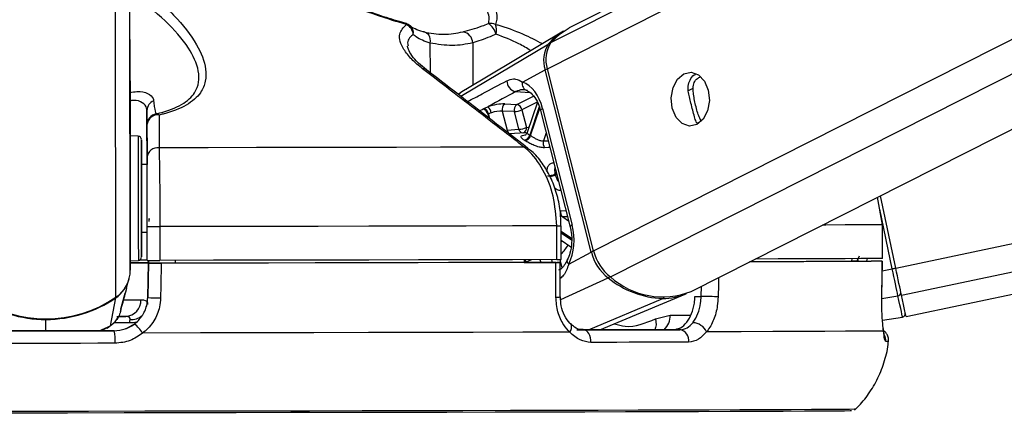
# Paper-space layout 'Wall Base Bracket' of a CAD drawing. Header units: millimetres. Extents: x 1591 to 17407, y 1260 to 16227.
# Tile 18 of 68: x 6308 to 6483, y 5708 to 5779. Entities that reach past the tile are written whole.
import ezdxf

# ---------------------------------------------------------------- set-up
doc = ezdxf.new("R2010")
doc.units = ezdxf.units.MM
doc.layers.add('COMPONENT_GEOMETRY', color=7, linetype='Continuous')
doc.styles.add('SLDTEXTSTYLE1', font='TXT', dxfattribs={"width": 0.75})
doc.dimstyles.new('SLDDIMSTYLE0', dxfattribs={"dimtxt": 100, "dimasz": 6.604, "dimexe": 0, "dimexo": 0.0625, "dimgap": 25, "dimtad": 0, "dimtih": 1, "dimtoh": 1, "dimdec": 0, "dimlfac": 0.5, "dimrnd": 1e-09, "dimzin": 12, "dimdsep": 46, "dimtxsty": 'SLDTEXTSTYLE1', "dimsah": 1, "dimcen": 0.09, "dimadec": 0, "dimazin": 3, "dimtfac": 1, "dimtdec": 0, "dimtofl": 0, "dimtmove": 0, "dimatfit": 3, "dimfxl": 1, "dimfrac": 2, "dimtolj": 1, "dimtzin": 12, "dimarcsym": 0})

# ---------------------------------------------------------------- blocks, each defined once
blk = doc.blocks.new('_D_24')
at = {"layer": 'COMPONENT_GEOMETRY', "color": 7, "ltscale": 2}
for p, q in [((8881.73, 5900.55), (9437.41, 5900.55)), ((9431.06, 5900.55), (9431.06, 3746.68)), ((9431.06, 1434.05), (9431.06, 3587.93)), ((3807.31, 1434.05), (9437.41, 1434.05))]:
    blk.add_line(p, q, dxfattribs=at)
for points in [[(9431.06, 5900.55), (9430.04, 5893.95), (9432.08, 5893.95)], [(9431.06, 1434.05), (9432.08, 1440.65), (9430.04, 1440.65)]]:
    blk.add_solid(points, dxfattribs=at)
at = {"layer": 'COMPONENT_GEOMETRY', "color": 7, "ltscale": 2, "insert": (9283.28, 3716.83), "char_height": 100, "attachment_point": 1, "style": 'SLDTEXTSTYLE1'}
blk.add_mtext('2233', dxfattribs=at)

psp = doc.layouts.new('Wall Base Bracket')

# ---------------------------------------------------------------- linework, layer by layer
at = {"color": 8, "linetype": 'Continuous', "lineweight": 25, "ltscale": 2}
for p, q in [((6401.64, 5770.01), (6659.9, 5900.55)), ((6402.28, 5774.66), (6651.35, 5900.55)), ((6409.85, 5737.67), (6732.11, 5900.55)), ((6412.85, 5733.03), (6744.27, 5900.55)), ((6463.54, 5734.61), (7251.56, 5900.55)), ((6464.55, 5729.79), (7275.44, 5900.55)), ((6327.55, 5734.24), (6327.35, 5884.58)), ((6324.98, 5729.42), (6324.79, 5869.35)), ((6380.79, 5774.57), (6380.8, 5769.32)), ((6386.25, 5765.13), (6401.88, 5774.42)), ((6388.39, 5774.59), (6388.4, 5767.08)), ((6396.03, 5765.94), (6398.53, 5765.78)), ((6426.6, 5766.11), (6427.54, 5766.58)), ((6396.21, 5763.66), (6399.2, 5765.17)), ((6399.85, 5764.1), (6397.12, 5762.72)), ((6391.08, 5761.94), (6391.25, 5761.26)), ((6391.42, 5761.12), (6391.2, 5762)), ((6400.21, 5763.24), (6398.54, 5758.22)), ((6398.66, 5758.14), (6400.29, 5763.03)), ((6390.42, 5761.79), (6390.22, 5761.8)), ((6428.26, 5760.35), (6429.02, 5760.74)), ((6401.44, 5758.65), (6400.95, 5757.19)), ((6400.95, 5757.19), (6401.8, 5757.21)), ((6403.27, 5751.44), (6403.03, 5751.32)), ((6403.07, 5751.15), (6403.31, 5751.27)), ((6403.99, 5744.79), (6404.95, 5744.82)), ((6462.92, 5734.48), (6460.69, 5745.07)), ((6405.23, 5743.71), (6404.38, 5743.68)), ((6404.38, 5743.68), (6405.41, 5742.99)), ((6405.92, 5739.85), (6404.09, 5741.08)), ((6404.09, 5740.87), (6405.93, 5739.64)), ((6404.09, 5739.25), (6404.23, 5739.47)), ((6397.9, 5735.61), (6397.9, 5735.63)), ((6400.33, 5736.1), (6400.46, 5735.61)), ((6402.58, 5735.61), (6402.46, 5736.1)), ((6403.88, 5736.1), (6404.24, 5734.67)), ((6455.71, 5736.18), (6455.77, 5736.27)), ((6457.01, 5736.7), (6456.64, 5735.8)), ((6461.13, 5734.1), (6462.92, 5734.48)), ((6404.01, 5729.04), (6412.43, 5732.85)), ((6428.96, 5729.57), (6429, 5731.38)), ((6408.96, 5723.62), (6422.14, 5729.2)), ((6461.06, 5729.21), (6463.93, 5729.69)), ((6312.56, 5723.44), (6312.56, 5725.49)), ((6423.48, 5726.22), (6427.11, 5726.22)), ((6322, 5723.46), (6324.05, 5724.36)), ((6323.4, 5724.01), (6324.05, 5724.36)), ((6327.43, 5724.86), (6324.65, 5724.85))]:
    psp.add_line(p, q, dxfattribs=at)
at = {"color": 7, "linetype": 'Continuous', "lineweight": 25, "ltscale": 2}
for p, q in [((6649.4, 5900.55), (6405.52, 5777.28)), ((6427.18, 5730.45), (6763.7, 5900.55)), ((6465.36, 5725.99), (7294.29, 5900.55)), ((6327.5, 5767.87), (6327.35, 5884.58)), ((6376.55, 5778.03), (6375.36, 5778.39)), ((6404.52, 5776.71), (6387.14, 5766.34)), ((6397.23, 5767.65), (6401.24, 5769.8)), ((6409.45, 5737.45), (6401.24, 5769.8)), ((6409.85, 5737.67), (6401.64, 5770.01)), ((6327.5, 5767.87), (6327.55, 5734.24)), ((6394.06, 5763.75), (6396.21, 5763.66)), ((6399.87, 5764.08), (6398.06, 5758.66)), ((6330.51, 5762.58), (6330.52, 5752.99)), ((6390.35, 5762.94), (6391.05, 5763.25)), ((6391.69, 5762.19), (6391.2, 5762)), ((6393.64, 5762.47), (6394.49, 5759.09)), ((6395.78, 5762.39), (6393.64, 5762.47)), ((6396.58, 5759.26), (6395.78, 5762.39)), ((6397.12, 5762.72), (6397.91, 5759.59)), ((6400.43, 5762.6), (6405.7, 5741.88)), ((6400.8, 5762.96), (6406.06, 5742.24)), ((6330.52, 5754.23), (6330.51, 5760.04)), ((6394.49, 5759.09), (6396.58, 5759.26)), ((6397.67, 5758.64), (6394.91, 5758.43)), ((6397.85, 5758.65), (6397.67, 5758.64)), ((6328.95, 5758.02), (6327.52, 5758.09)), ((6330.52, 5752.99), (6329.52, 5752.99)), ((6461.16, 5742.31), (6460.32, 5747.21)), ((6463.54, 5734.61), (6460.83, 5747.46)), ((6329.54, 5740.99), (6330.54, 5740.99)), ((6330.55, 5735.97), (6330.54, 5741.97)), ((6332.81, 5741.97), (6332.82, 5735.97)), ((6403.31, 5736.1), (6403.3, 5742.1)), ((6404.1, 5736.11), (6404.09, 5742.11)), ((6461.17, 5736.31), (6461.16, 5742.31)), ((6461.16, 5742.31), (6461.18, 5742.31)), ((6461.19, 5736.31), (6461.18, 5742.31)), ((6404.09, 5739.56), (6405.84, 5738.39)), ((6405.44, 5735.31), (6409.45, 5737.45)), ((6327.55, 5735.88), (6328.98, 5735.96)), ((6330.76, 5735.97), (6330.76, 5735.5)), ((6330.76, 5735.49), (6330.76, 5735.97)), ((6335.55, 5735.98), (6335.55, 5735.48)), ((6397.51, 5736.1), (6397.51, 5735.6)), ((6397.51, 5735.61), (6403.34, 5735.61)), ((6398.71, 5735.6), (6397.51, 5735.6)), ((6403.94, 5729.47), (6403.93, 5735.61)), ((6455.71, 5736.3), (6455.7, 5735.8)), ((6455.7, 5735.81), (6459.16, 5735.81)), ((6456.99, 5735.8), (6455.7, 5735.8)), ((6461.07, 5729.64), (6461.16, 5735.81)), ((6461.19, 5736.31), (6461.17, 5736.31)), ((6330.76, 5735.51), (6330.66, 5729.36)), ((6330.66, 5729.36), (6330.76, 5735.47)), ((6330.76, 5735.51), (6330.76, 5735.5)), ((6335.14, 5735.49), (6330.76, 5735.49)), ((6330.76, 5735.47), (6330.76, 5735.49)), ((6335.14, 5735.49), (6335.14, 5735.48)), ((6335.14, 5735.48), (6335.14, 5735.49)), ((6326.88, 5730.97), (6327.32, 5732.64)), ((6326.88, 5730.97), (6326.7, 5730.32)), ((6324.05, 5724.36), (6324.96, 5729.32)), ((6325.94, 5727.55), (6326.65, 5730.15)), ((6330.66, 5729.37), (6330.66, 5729.36)), ((6410.99, 5723.63), (6426.13, 5729.99)), ((6427.86, 5729.57), (6428.96, 5729.57)), ((6461.06, 5729.64), (6461.07, 5729.64)), ((6325.8, 5726.89), (6325.9, 5727.27)), ((6325.89, 5727.38), (6325.95, 5727.55)), ((6325.97, 5727.61), (6325.98, 5727.66)), ((6325.13, 5726.01), (6326.75, 5726.01)), ((6327.43, 5724.86), (6327.5, 5725.45)), ((6420.85, 5725.59), (6423.48, 5726.22)), ((6461.18, 5725.34), (6464.73, 5725.89)), ((6322.23, 5723.46), (6323.41, 5723.99)), ((6323.43, 5723.95), (6324.06, 5724.42)), ((6324.67, 5723.46), (6324.67, 5723.46)), ((6406.88, 5723.62), (6408.08, 5723.62)), ((6425.2, 5723.66), (6424, 5723.66))]:
    psp.add_line(p, q, dxfattribs=at)
at = {"color": 8, "linetype": 'Continuous', "lineweight": 25, "ltscale": 2, "flags": 128}
for points in [[(6376.55, 5778.03), (6376.55, 5778.03), (6376.57, 5778.02), (6376.58, 5777.99), (6376.59, 5777.96), (6376.6, 5777.91), (6376.6, 5777.86)], [(6400.8, 5762.96), (6400.64, 5762.86), (6400.52, 5762.77), (6400.45, 5762.68), (6400.43, 5762.61), (6400.43, 5762.6)], [(6397.91, 5759.59), (6398.24, 5759.63), (6398.39, 5759.64)], [(6328.95, 5758.02), (6328.95, 5758), (6328.95, 5757.47), (6328.95, 5756.21), (6328.95, 5754.33), (6328.96, 5751.95), (6328.96, 5749.23)], [(6402.11, 5756.01), (6401.79, 5756), (6401.15, 5755.98)], [(6328.96, 5749.23), (6328.96, 5746.36), (6328.97, 5743.53), (6328.97, 5740.94), (6328.97, 5738.76), (6328.98, 5737.14), (6328.98, 5736.19), (6328.98, 5735.96)], [(6406.06, 5742.24), (6405.9, 5742.15), (6405.78, 5742.05), (6405.71, 5741.97), (6405.69, 5741.89), (6405.7, 5741.88)], [(6461.16, 5742.31), (6459.55, 5742.3), (6457.34, 5742.28), (6454.52, 5742.27), (6451.12, 5742.25), (6450.51, 5742.25)], [(6405.44, 5735.31), (6405.3, 5735.49), (6405.21, 5735.66), (6405.16, 5735.82), (6405.16, 5735.97), (6405.19, 5736.04)], [(6432.04, 5732.91), (6432.02, 5731.68), (6431.97, 5729.5)], [(6324.94, 5729.39), (6324.96, 5729.34), (6324.96, 5729.32)], [(6326.38, 5728.97), (6327.46, 5728.97), (6328.56, 5728.97), (6329.45, 5728.97)], [(6312.56, 5725.58), (6312.56, 5725.57), (6312.56, 5725.52), (6312.56, 5725.49)], [(6420.85, 5725.59), (6420.94, 5725.05), (6420.95, 5724.54), (6420.88, 5724.07), (6420.74, 5723.65), (6420.74, 5723.65)], [(6328.61, 5724.99), (6328.04, 5724.87), (6327.43, 5724.86)], [(6405.63, 5723.21), (6405.8, 5723.54), (6405.91, 5723.85), (6405.96, 5724.14), (6405.94, 5724.39), (6405.85, 5724.6), (6405.78, 5724.68)]]:
    psp.add_lwpolyline(points, dxfattribs=at)
at = {"color": 7, "linetype": 'Continuous', "lineweight": 25, "ltscale": 2, "flags": 128}
for points in [[(6379.69, 5776.54), (6379.94, 5776.5), (6380.18, 5776.39), (6380.39, 5776.21), (6380.57, 5775.97), (6380.7, 5775.67), (6380.78, 5775.33), (6380.81, 5774.95), (6380.79, 5774.57)], [(6402.28, 5774.66), (6403.89, 5776.24), (6405.52, 5777.28)], [(6425.89, 5769.12), (6427.2, 5769.4), (6428.48, 5768.94), (6429.55, 5767.82), (6430.23, 5766.22), (6430.43, 5764.36), (6430.11, 5762.55), (6429.32, 5761.04), (6428.19, 5760.08), (6426.88, 5759.81), (6425.59, 5760.27), (6424.53, 5761.38), (6423.84, 5762.99), (6423.65, 5764.84), (6423.97, 5766.66), (6424.75, 5768.16), (6425.89, 5769.12)], [(6327.51, 5762.27), (6327.51, 5762.28), (6327.51, 5761.58), (6327.51, 5760.27), (6327.52, 5758.54), (6327.52, 5756.67), (6327.52, 5754.94), (6327.52, 5753.6), (6327.52, 5752.87), (6327.52, 5752.85), (6327.52, 5753.55), (6327.52, 5754.87), (6327.52, 5756.59), (6327.52, 5758.46), (6327.51, 5760.2), (6327.51, 5761.54), (6327.51, 5762.27)], [(6329.53, 5749.11), (6329.52, 5751.68), (6329.52, 5753.94), (6329.52, 5755.71), (6329.52, 5756.9), (6329.52, 5757.41), (6329.52, 5757.2), (6329.52, 5756.31), (6329.52, 5754.77), (6329.52, 5752.99)], [(6397.49, 5756.1), (6390.24, 5756.08), (6382.68, 5756.07), (6374.84, 5756.05), (6366.76, 5756.04), (6358.47, 5756.02), (6350, 5756.01), (6341.39, 5755.99), (6332.66, 5755.98)], [(6329.52, 5752.99), (6329.52, 5753.32), (6329.52, 5753.59), (6329.52, 5753.14), (6329.52, 5752.02), (6329.53, 5750.36), (6329.53, 5748.33)], [(6329.54, 5740.99), (6329.54, 5740.05), (6329.54, 5738.27), (6329.54, 5737.09), (6329.54, 5736.58), (6329.54, 5736.78), (6329.54, 5737.68), (6329.54, 5739.21), (6329.54, 5741.27), (6329.54, 5743.72), (6329.53, 5746.4), (6329.53, 5749.11)], [(6329.53, 5748.33), (6329.53, 5746.16), (6329.53, 5744.08), (6329.54, 5742.32), (6329.54, 5741.06), (6329.54, 5740.44), (6329.54, 5740.53), (6329.54, 5740.99)], [(6330.88, 5742.9), (6330.88, 5742.99), (6330.88, 5743.08), (6330.88, 5743.17), (6330.88, 5743.24), (6330.88, 5743.3), (6330.88, 5743.35), (6330.88, 5743.38), (6330.88, 5743.39), (6330.88, 5743.39), (6330.88, 5743.37), (6330.88, 5743.33), (6330.88, 5743.28), (6330.88, 5743.21)], [(6403.3, 5742.1), (6395.44, 5742.08), (6387.24, 5742.07), (6378.72, 5742.05), (6369.94, 5742.03), (6360.92, 5742.01), (6351.7, 5742), (6342.31, 5741.98), (6332.81, 5741.97)], [(6403.31, 5736.1), (6395.45, 5736.08), (6387.24, 5736.07), (6378.73, 5736.05), (6369.95, 5736.03), (6360.93, 5736.02), (6351.71, 5736), (6342.32, 5735.98), (6332.82, 5735.97)], [(6403.13, 5735.6), (6395.31, 5735.58), (6387.15, 5735.57), (6378.68, 5735.55), (6369.95, 5735.53), (6360.98, 5735.52), (6351.81, 5735.5), (6342.48, 5735.48), (6333.03, 5735.47)], [(6398.71, 5735.6), (6391.55, 5735.58), (6384.11, 5735.57), (6376.41, 5735.55), (6368.49, 5735.53), (6360.38, 5735.52), (6352.09, 5735.5), (6343.67, 5735.49), (6335.14, 5735.48)], [(6403.15, 5729.43), (6403.14, 5733.43), (6403.13, 5735.6)], [(6461.14, 5735.81), (6459.53, 5735.8), (6457.32, 5735.78), (6454.51, 5735.77), (6451.13, 5735.75), (6447.18, 5735.73), (6442.68, 5735.72), (6437.65, 5735.7), (6437.55, 5735.7)], [(6456.99, 5735.8), (6455.39, 5735.79), (6453.3, 5735.78), (6450.7, 5735.76), (6447.62, 5735.75), (6444.06, 5735.73), (6440.04, 5735.72), (6437.57, 5735.71)], [(6461.17, 5736.31), (6459.56, 5736.3), (6457.34, 5736.28), (6454.53, 5736.27), (6451.13, 5736.25), (6447.15, 5736.23), (6442.62, 5736.22), (6438.55, 5736.2)], [(6461.06, 5729.64), (6461.11, 5733.64), (6461.14, 5735.81)], [(6327.51, 5735.53), (6329.97, 5735.53), (6330.76, 5735.53)], [(6333.03, 5735.47), (6332.96, 5731.47), (6332.93, 5729.29)], [(6463.93, 5729.69), (6463.84, 5730.12), (6463.73, 5730.62), (6463.61, 5731.17), (6463.49, 5731.78), (6463.35, 5732.42), (6463.21, 5733.09), (6463.07, 5733.78), (6462.92, 5734.48)], [(6464.55, 5729.79), (6464.46, 5730.23), (6464.35, 5730.73), (6464.24, 5731.29), (6464.11, 5731.89), (6463.97, 5732.53), (6463.83, 5733.21), (6463.69, 5733.9), (6463.54, 5734.61)], [(6431.97, 5729.5), (6431.68, 5729.51), (6431.32, 5729.52), (6430.93, 5729.53), (6430.51, 5729.54), (6430.08, 5729.55), (6429.67, 5729.56), (6429.29, 5729.56), (6428.96, 5729.57)], [(6464.73, 5725.89), (6464.72, 5725.95), (6464.68, 5726.14), (6464.61, 5726.44), (6464.53, 5726.86), (6464.41, 5727.4), (6464.27, 5728.05), (6464.11, 5728.82), (6463.93, 5729.69)], [(6465.36, 5725.99), (6465.3, 5726.23), (6465.15, 5726.96), (6464.9, 5728.16), (6464.55, 5729.79)], [(6326.75, 5726.01), (6326.08, 5726.01), (6325.55, 5726.01)], [(6300.46, 5723.43), (6303.48, 5723.43), (6306.51, 5723.43), (6309.53, 5723.44), (6312.56, 5723.44), (6315.59, 5723.45), (6318.62, 5723.45), (6321.64, 5723.45), (6324.67, 5723.46)], [(6324.67, 5723.46), (6321.64, 5723.46), (6318.62, 5723.45), (6315.59, 5723.45), (6312.56, 5723.44), (6309.53, 5723.44), (6306.51, 5723.44), (6303.48, 5723.43), (6300.46, 5723.43)], [(6424, 5723.66), (6422.02, 5723.66), (6419.99, 5723.65), (6417.91, 5723.65), (6415.79, 5723.64), (6413.63, 5723.64), (6411.42, 5723.63), (6409.17, 5723.62), (6406.88, 5723.62)], [(6408.08, 5723.62), (6410.37, 5723.62), (6412.62, 5723.63), (6414.82, 5723.64), (6416.99, 5723.64), (6419.11, 5723.65), (6421.18, 5723.65), (6423.21, 5723.66), (6425.2, 5723.66)], [(6409.37, 5721.4), (6409.37, 5721.82), (6409.31, 5722.23), (6409.2, 5722.61), (6409.04, 5722.95), (6408.84, 5723.23), (6408.61, 5723.44), (6408.35, 5723.57), (6408.08, 5723.62)], [(6461.36, 5723.42), (6459.81, 5723.4), (6457.55, 5723.39), (6454.59, 5723.37), (6450.94, 5723.35), (6446.63, 5723.33), (6441.68, 5723.31), (6436.1, 5723.29), (6429.92, 5723.27)], [(6405.63, 5723.21), (6397.26, 5723.19), (6388.49, 5723.17), (6379.35, 5723.15), (6369.88, 5723.13), (6360.14, 5723.11), (6350.17, 5723.1), (6340.02, 5723.08), (6329.74, 5723.06)], [(6324.83, 5721.24), (6321.77, 5721.24), (6318.7, 5721.23), (6315.64, 5721.23), (6312.57, 5721.22), (6309.5, 5721.22), (6306.43, 5721.21), (6303.36, 5721.21), (6300.3, 5721.21)], [(6426.72, 5721.45), (6424.71, 5721.44), (6422.65, 5721.44), (6420.55, 5721.43), (6418.4, 5721.42), (6416.2, 5721.42), (6413.97, 5721.41), (6411.69, 5721.41), (6409.37, 5721.4)], [(6456.39, 5709.52), (6456.19, 5709.51), (6455.32, 5709.5), (6453.75, 5709.48), (6451.49, 5709.46), (6448.55, 5709.45), (6444.96, 5709.43), (6440.72, 5709.41), (6435.85, 5709.39), (6430.38, 5709.38), (6424.34, 5709.36), (6417.76, 5709.34), (6410.66, 5709.32), (6403.08, 5709.3), (6395.07, 5709.28), (6386.65, 5709.26), (6377.87, 5709.24), (6368.77, 5709.23), (6359.4, 5709.21), (6349.8, 5709.19), (6340.02, 5709.17), (6330.11, 5709.16), (6320.11, 5709.14), (6310.07, 5709.13), (6300.05, 5709.12)], [(6455.69, 5709.23), (6455.42, 5709.22), (6454.44, 5709.21), (6452.75, 5709.19), (6450.37, 5709.17), (6447.3, 5709.16), (6443.55, 5709.14), (6439.16, 5709.12), (6434.14, 5709.1), (6428.51, 5709.08), (6422.3, 5709.06), (6415.54, 5709.05), (6408.28, 5709.03), (6400.53, 5709.01), (6392.35, 5708.99), (6383.77, 5708.97), (6374.84, 5708.95), (6365.59, 5708.93), (6356.08, 5708.92), (6346.36, 5708.9), (6336.46, 5708.88), (6326.45, 5708.87), (6316.37, 5708.85), (6306.27, 5708.84)]]:
    psp.add_lwpolyline(points, dxfattribs=at)
at = {"color": 7, "linetype": 'Continuous', "lineweight": 25, "ltscale": 4}
for centre, radius, start, end in [((6375.99, 5776.11), 2, 49.5158, 73.7296), ((6375.63, 5775.87), 2.21, 6.1937, 64.0052), ((6391.62, 5776), 2.07, 66.6701, 101.9152), ((6389.62, 5775.55), 2.93, 11.7475, 57.4892), ((6390.02, 5776.95), 2.6, 341.9177, 21.2563), ((6386.35, 5774.55), 2.03, 1.0084, 81.2422), ((6409.73, 5768.03), 10.13, 120.9803, 140.8947), ((6406.27, 5771.46), 5.3, 146.0498, 198.228), ((6406.7, 5771.68), 5.33, 146.0448, 198.2343), ((6396.39, 5767.84), 1.93, 178.6033, 259.2446), ((6398.37, 5767.3), 1.19, 162.5024, 256.4984), ((6332.42, 5762.56), 1.91, 111.968, 179.3615), ((6394.8, 5762.79), 1.2, 127.5447, 195.5591), ((6396.94, 5762.71), 1.2, 127.5441, 195.5593), ((6395.95, 5762.51), 1.19, 10.6232, 77.5273), ((6332.51, 5760.05), 2, 101.4222, 180.0644), ((6332.15, 5761.29), 0.712, 44.7208, 93.0469), ((6389.88, 5761.7), 1.22, 11.1938, 72.8968), ((6390, 5761.77), 1.22, 11.1822, 73.0917), ((6390.13, 5761.97), 1.57, 8.1519, 54.314), ((6395.59, 5765.97), 3.58, 273.1298, 295.2709), ((6332.42, 5759.9), 1.91, 82.7081, 175.7168), ((6396.38, 5762.84), 3.59, 273.1366, 295.2545), ((6328.92, 5757.42), 0.6, 0.077, 87.077), ((6397.31, 5758.56), 1.27, 281.8103, 344.5825), ((6393.77, 5751.51), 6.93, 55.6847, 56.7591), ((6397.42, 5758.5), 1.29, 281.651, 343.7713), ((6394.18, 5751.58), 7.94, 55.7013, 56.7218), ((6402.25, 5756.78), 1.36, 162.6285, 215.9222), ((6332.42, 5754.08), 1.91, 82.9927, 175.7231), ((6401.5, 5754.48), 3.51, 273.1949, 295.8101), ((6388.72, 5747.6), 14.78, 13.8775, 14.5697), ((6405.19, 5744.58), 1.21, 170.4548, 228.3723), ((6331.6, 6212.07), 470.11, 269.8707, 270.1474), ((6417.66, 5739.49), 8.45, 193.9547, 231.8284), ((6418.1, 5739.71), 8.5, 193.9513, 231.8301), ((6328.94, 5736.56), 0.6, 273.077, 0.077), ((6329.38, 5616.71), 119.3, 89.4383, 90.0844), ((6331.59, 6180.35), 444.38, 269.8657, 270.1584), ((6403.32, 5828.47), 92.36, 269.9885, 270.4785), ((6321.71, 5734.25), 5.84, 304.1162, 359.8882), ((6328.35, 5358.89), 376.63, 89.6333, 90.1265), ((6321.68, 5734.15), 5.84, 304.2188, 345.0375), ((6422.79, 5745.69), 16.5, 231.1082, 267.7331), ((6422.11, 5743.39), 13.9, 228.2056, 291.3963), ((6312.53, 5747.7), 22.12, 235.8926, 304.2612), ((6312.51, 5747.52), 22.04, 235.8655, 270.1251), ((6312.55, 5747.52), 22.04, 270.0274, 304.2901), ((6326.59, 5728.87), 2.86, 273.2029, 1.9802), ((6332.89, 5765.16), 35.86, 266.4319, 270.0634), ((6422.19, 5739.46), 10.26, 269.7333, 293.8864), ((6463.89, 5730.25), 0.561, 274.2519, 5.3874), ((6464.64, 5726.49), 0.6, 278.9085, 11.8839), ((6317.69, 5721.82), 7.17, 355.3478, 13.2051), ((6323.76, 5719.21), 7.11, 32.779, 50.3669), ((6424.88, 5721.82), 1.87, 348.543, 80.3289), ((6427.38, 5722.1), 2.8, 24.7883, 87.6255)]:
    psp.add_arc(centre, radius, start, end, dxfattribs=at)
at = {"color": 8, "linetype": 'Continuous', "lineweight": 25, "ltscale": 4}
for centre, radius, start, end in [((6376.19, 5776.39), 1.66, 350.3623, 48.3423), ((6402.09, 5774.04), 0.432, 83.4802, 118.9272), ((6379.62, 5769.1), 0.906, 53.8179, 98.3711), ((6402.1, 5768.08), 1.92, 103.4141, 116.553), ((6395.35, 5759.26), 0.872, 191.4609, 251.5327), ((6397.42, 5759.43), 0.861, 191.2674, 253.4843), ((6397.05, 5759.42), 0.884, 294.7354, 11.3449), ((6397.61, 5755.22), 0.892, 52.2413, 97.3402), ((6401.54, 5754.49), 3.68, 279.1072, 294.6857), ((6403.44, 5804.61), 62.51, 269.8716, 270.5954), ((6396.17, 5744.56), 10.89, 316.6351, 327.5365), ((6410.9, 5734.12), 3.63, 106.51, 113.4458), ((6396.34, 5735.2), 1.48, 15.3725, 36.8043), ((6396.46, 5735.25), 1.48, 14.7618, 34.5356), ((6436.66, 5859.9), 128.15, 281.8234, 282.1057), ((6411.99, 5733.7), 0.96, 297.102, 321.7694), ((6403.33, 5733.59), 4.16, 267.5611, 278.4769), ((6421.95, 5729.61), 0.446, 294.8728, 330.1601), ((6327.66, 5728.58), 3.13, 267.088, 309.5585), ((6420.2, 5726.09), 3.28, 312.1875, 2.2967), ((6459.74, 5721.82), 2.01, 353.871, 25.7696), ((6461.78, 5727.69), 6.08, 269.5786, 274.3259)]:
    psp.add_arc(centre, radius, start, end, dxfattribs=at)
at = {"color": 7, "linetype": 'Continuous', "lineweight": 25, "ltscale": 4}
for centre, major_axis, ratio, start_param, end_param in [((6396.16, 5760.48), (-0.19, 7.38), 0.671997, 5.038349, 6.029015), ((6392.31, 5762.8), (2.74, 0.59), 0.273277, 0.818413, 1.988106), ((6392.51, 5761.86), (1.77, 0.34), 0.293277, 0.825533, 1.995227), ((6401.42, 5739.76), (-0.19, 7.38), 0.671997, 4.047683, 5.038349)]:
    psp.add_ellipse(centre, major_axis=major_axis, ratio=ratio, start_param=start_param, end_param=end_param, dxfattribs=at)
at = {"color": 8, "linetype": 'Continuous', "lineweight": 25, "ltscale": 4}
for centre, major_axis, ratio, start_param, end_param in [((6392.39, 5761.8), (1.77, 0.34), 0.293277, 2.811433, 3.159027), ((6451.44, 5738.37), (5.88, -4.46), 0.99993, 0.294746, 0.363002)]:
    psp.add_ellipse(centre, major_axis=major_axis, ratio=ratio, start_param=start_param, end_param=end_param, dxfattribs=at)
at = {"color": 7, "linetype": 'Continuous', "lineweight": 25, "ltscale": 2}
for points, knots in [([(6376.6, 5777.86), (6375.58, 5778.16), (6372.02, 5779.24), (6365.89, 5781.49), (6361.07, 5783.56), (6358.62, 5784.6)], [0, 0, 0, 0, 0.163712, 0.57562, 1, 1, 1, 1]), ([(6390.06, 5784.69), (6390.76, 5783.66), (6392.17, 5781.59), (6392.85, 5779.32), (6392.53, 5778.21), (6392.44, 5777.9)], [0, 0, 0, 0, 0.413472, 0.836283, 1, 1, 1, 1]), ([(6332.12, 5762), (6332.34, 5762.06), (6334.09, 5762.47), (6336.94, 5763.56), (6339.06, 5765.54), (6339.82, 5767.62), (6339.71, 5770.29), (6337.94, 5774.01), (6333.96, 5778.63), (6330.05, 5781.69), (6328.07, 5783.24)], [0, 0, 0, 0, 0.015689, 0.122162, 0.228403, 0.312822, 0.400463, 0.57254, 0.783607, 1, 1, 1, 1]), ([(6329.64, 5784.55), (6331.6, 5782.9), (6335.54, 5779.6), (6339.42, 5774.62), (6341.05, 5770.63), (6341.01, 5767.77), (6340.1, 5765.55), (6337.77, 5763.44), (6334.75, 5762.28), (6332.9, 5761.85), (6332.66, 5761.79)], [0, 0, 0, 0, 0.2107824, 0.4210012, 0.5922812, 0.6791958, 0.7658711, 0.8745746, 0.9839395, 1, 1, 1, 1]), ([(6391.2, 5778.02), (6391.25, 5778.31), (6391.43, 5779.35), (6390.56, 5781.48), (6389.03, 5783.41), (6388.25, 5784.39)], [0, 0, 0, 0, 0.1618744, 0.5749158, 1, 1, 1, 1]), ([(6375.36, 5778.39), (6374.75, 5778.57), (6372.83, 5779.14), (6370.33, 5780), (6368.5, 5780.71), (6367.94, 5780.93)], [0, 0, 0, 0, 0.24277, 0.767892, 1, 1, 1, 1]), ([(6379.48, 5769.99), (6378.8, 5770.56), (6377.41, 5771.72), (6375.76, 5773.85), (6374.97, 5776.18), (6376.08, 5777.33), (6376.6, 5777.86)], [0, 0, 0, 0, 0.189739, 0.387182, 0.717516, 1, 1, 1, 1]), ([(6379.9, 5776.53), (6379.79, 5776.55), (6379.08, 5776.69), (6378.12, 5777.06), (6377.42, 5777.48), (6377.3, 5777.63), (6377.3, 5777.63)], [0, 0, 0, 0, 0.0889402, 0.5349824, 0.9974287, 1, 1, 1, 1]), ([(6386.66, 5776.56), (6387.74, 5776.87), (6389.14, 5777.27), (6390.81, 5777.88), (6391.2, 5778.02)], [0, 0, 0, 0, 0.768403, 1, 1, 1, 1]), ([(6380.79, 5774.57), (6379.88, 5774.89), (6378.69, 5775.31), (6377.99, 5775.96), (6377.83, 5776.11)], [0, 0, 0, 0, 0.768074, 1, 1, 1, 1]), ([(6379.69, 5776.54), (6380.88, 5776.34), (6383.3, 5775.94), (6385.53, 5776.35), (6386.66, 5776.56)], [0, 0, 0, 0, 0.492358, 1, 1, 1, 1]), ([(6392.49, 5776.15), (6392.14, 5776), (6390.64, 5775.34), (6389.37, 5774.91), (6388.39, 5774.59)], [0, 0, 0, 0, 0.231921, 1, 1, 1, 1]), ([(6388.39, 5774.59), (6387.19, 5774.37), (6384.76, 5773.92), (6382.13, 5774.35), (6380.79, 5774.57)], [0, 0, 0, 0, 0.492714, 1, 1, 1, 1]), ([(6380.18, 5769.83), (6379.68, 5770.23), (6378.59, 5771.1), (6377.5, 5772.38), (6376.89, 5773.45), (6376.81, 5773.98), (6376.82, 5774.05), (6376.82, 5774.05)], [0, 0, 0, 0, 0.220978, 0.4868, 0.741378, 0.990121, 1, 1, 1, 1]), ([(6397.49, 5756.1), (6396.67, 5756.74), (6392.52, 5759.94), (6386.52, 5764.58), (6381.34, 5768.56), (6379.48, 5769.99)], [0, 0, 0, 0, 0.138098, 0.690493, 1, 1, 1, 1]), ([(6398.14, 5755.93), (6393.94, 5759.18), (6387.95, 5763.82), (6381.95, 5768.44), (6380.15, 5769.83)], [0, 0, 0, 0, 0.700067, 1, 1, 1, 1]), ([(6426.68, 5766.03), (6426.65, 5766.43), (6426.59, 5767.24), (6427.12, 5768.29), (6427.62, 5768.91), (6427.96, 5769.02), (6427.97, 5769.03)], [0, 0, 0, 0, 0.329794, 0.659082, 0.998252, 1, 1, 1, 1]), ([(6394.46, 5767.89), (6394.85, 5768.04), (6395.38, 5768.24), (6396.28, 5768.15), (6396.81, 5767.87), (6397.23, 5767.65)], [0, 0, 0, 0, 0.417871, 0.554006, 1, 1, 1, 1]), ([(6427.54, 5766.58), (6427.58, 5766.91), (6427.67, 5767.57), (6428.19, 5768.28), (6428.66, 5768.48), (6428.85, 5768.57)], [0, 0, 0, 0, 0.377213, 0.753942, 1, 1, 1, 1]), ([(6387.19, 5766.34), (6387, 5766.24), (6386.52, 5766), (6386.08, 5765.66), (6385.82, 5765.46)], [0, 0, 0, 0, 0.389056, 1, 1, 1, 1]), ([(6396.03, 5765.94), (6394.43, 5765.08), (6392.77, 5764.18), (6391.11, 5763.28), (6391.05, 5763.25)], [0, 0, 0, 0, 0.961067, 1, 1, 1, 1]), ([(6398.09, 5766.13), (6397.79, 5766.22), (6397.09, 5766.41), (6396.41, 5766.11), (6396.03, 5765.94)], [0, 0, 0, 0, 0.429773, 1, 1, 1, 1]), ([(6397.87, 5766.18), (6398.02, 5766.12), (6398.44, 5765.94), (6399.21, 5765.26), (6399.99, 5764.05), (6400.3, 5763.04), (6400.43, 5762.6)], [0, 0, 0, 0, 0.1515446, 0.4464818, 0.7623848, 1, 1, 1, 1]), ([(6428.06, 5760.61), (6427.97, 5760.87), (6427.8, 5761.4), (6427.48, 5762.59), (6427.16, 5763.85), (6426.89, 5765.02), (6426.75, 5765.69), (6426.68, 5766.03)], [0, 0, 0, 0, 0.222081, 0.445766, 0.640145, 0.821661, 1, 1, 1, 1]), ([(6429.02, 5760.74), (6428.88, 5760.95), (6428.63, 5761.34), (6428.28, 5762.36), (6427.98, 5763.49), (6427.73, 5764.67), (6427.57, 5765.71), (6427.55, 5766.31), (6427.54, 5766.58)], [0, 0, 0, 0, 0.2046392, 0.3763333, 0.5488329, 0.70336, 0.8642793, 1, 1, 1, 1]), ([(6331.7, 5764.32), (6331.74, 5763.96), (6331.87, 5762.64), (6332.01, 5762.27), (6332.12, 5762)], [0, 0, 0, 0, 0.275195, 1, 1, 1, 1]), ([(6330.51, 5760.04), (6330.51, 5760.22), (6330.51, 5760.56), (6330.51, 5761.9), (6330.51, 5762.58)], [0, 0, 0, 0, 0.495632, 1, 1, 1, 1]), ([(6389.55, 5762.43), (6389.6, 5762.47), (6389.78, 5762.62), (6390.04, 5762.77), (6390.24, 5762.87)], [0, 0, 0, 0, 0.274403, 1, 1, 1, 1]), ([(6390.24, 5762.87), (6390.24, 5762.88), (6390.28, 5762.9), (6390.32, 5762.92), (6390.35, 5762.94)], [0, 0, 0, 0, 0.23691, 1, 1, 1, 1]), ([(6390.29, 5761.9), (6390.29, 5761.9), (6390.27, 5761.9), (6390.38, 5761.85), (6390.55, 5761.69), (6390.58, 5761.51), (6390.59, 5761.44)], [0, 0, 0, 0, 0.092708, 0.388702, 0.765467, 1, 1, 1, 1]), ([(6391.2, 5762), (6391.17, 5761.99), (6391.13, 5761.97), (6391.09, 5761.95), (6391.08, 5761.94)], [0, 0, 0, 0, 0.7630739, 1, 1, 1, 1]), ([(6332.66, 5761.79), (6332.66, 5761.15), (6332.66, 5759.22), (6332.66, 5757.28), (6332.66, 5755.98)], [0, 0, 0, 0, 0.330983, 1, 1, 1, 1]), ([(6428.26, 5760.35), (6428.2, 5760.39), (6428.11, 5760.46), (6428.07, 5760.57), (6428.06, 5760.61)], [0, 0, 0, 0, 0.570015, 1, 1, 1, 1]), ([(6398.05, 5758.67), (6398.01, 5758.56), (6397.92, 5758.37), (6397.74, 5758.23), (6397.65, 5758.19), (6397.66, 5758.2), (6397.67, 5758.2)], [0, 0, 0, 0, 0.345259, 0.660591, 0.908224, 1, 1, 1, 1]), ([(6397.57, 5757.31), (6397.48, 5757.38), (6397.21, 5757.56), (6396.95, 5757.82), (6396.93, 5758.04), (6397.18, 5758.19), (6397.56, 5758.23), (6397.75, 5758.26)], [0, 0, 0, 0, 0.116739, 0.333045, 0.551952, 0.773895, 1, 1, 1, 1]), ([(6401.15, 5755.98), (6401.02, 5755.99), (6400.66, 5755.99), (6399.96, 5756.14), (6399.11, 5756.45), (6398.3, 5756.85), (6397.88, 5757.11), (6397.68, 5757.24)], [0, 0, 0, 0, 0.119552, 0.34929, 0.573007, 0.788432, 1, 1, 1, 1]), ([(6398.66, 5758.14), (6398.8, 5758.05), (6399.08, 5757.86), (6399.61, 5757.56), (6400.17, 5757.31), (6400.63, 5757.19), (6400.87, 5757.19), (6400.95, 5757.19)], [0, 0, 0, 0, 0.219854, 0.440345, 0.663117, 0.885487, 1, 1, 1, 1]), ([(6332.66, 5755.98), (6332.68, 5754.95), (6332.73, 5752.9), (6332.79, 5748.16), (6332.8, 5744.32), (6332.81, 5742.25), (6332.81, 5741.97)], [0, 0, 0, 0, 0.317085, 0.634487, 0.949897, 1, 1, 1, 1]), ([(6403.3, 5742.1), (6403.17, 5743.89), (6402.92, 5747.46), (6401.01, 5752.21), (6398.97, 5754.88), (6397.69, 5755.94), (6397.49, 5756.1)], [0, 0, 0, 0, 0.313655, 0.627144, 0.941615, 1, 1, 1, 1]), ([(6404.06, 5742.11), (6404.04, 5743.01), (6403.99, 5744.97), (6403.35, 5747.9), (6402.28, 5750.78), (6400.77, 5753.29), (6399.35, 5755.03), (6398.36, 5755.69), (6398.11, 5755.87)], [0, 0, 0, 0, 0.163106, 0.3541, 0.546062, 0.739644, 0.933211, 1, 1, 1, 1]), ([(6330.54, 5741.97), (6330.54, 5742.22), (6330.54, 5744.03), (6330.53, 5747.39), (6330.52, 5751.53), (6330.52, 5753.33), (6330.52, 5754.23)], [0, 0, 0, 0, 0.050073, 0.365308, 0.682707, 1, 1, 1, 1]), ([(6405.7, 5741.88), (6405.76, 5741.58), (6405.96, 5740.67), (6406.01, 5739.06), (6405.74, 5737.34), (6405.36, 5736.44), (6405.19, 5736.05)], [0, 0, 0, 0, 0.154013, 0.4596, 0.765736, 1, 1, 1, 1]), ([(6403.13, 5735.6), (6403.3, 5735.6), (6403.63, 5735.6), (6403.9, 5735.6), (6403.96, 5735.61), (6403.79, 5735.61), (6403.49, 5735.61), (6403.34, 5735.61)], [0, 0, 0, 0, 0.197553, 0.395126, 0.592681, 0.790306, 1, 1, 1, 1]), ([(6405.19, 5736.06), (6405.16, 5735.98), (6404.93, 5735.51), (6404.47, 5734.84), (6404.03, 5734.34), (6403.69, 5734.26), (6403.61, 5734.24)], [0, 0, 0, 0, 0.068752, 0.457518, 0.874156, 1, 1, 1, 1]), ([(6461.14, 5735.81), (6461.15, 5735.81), (6461.17, 5735.81), (6460.91, 5735.81), (6460.47, 5735.81), (6459.86, 5735.81), (6459.4, 5735.81), (6459.16, 5735.81)], [0, 0, 0, 0, 0.197551, 0.395119, 0.592699, 0.790302, 1, 1, 1, 1]), ([(6330.76, 5735.47), (6330.78, 5735.47), (6330.82, 5735.47), (6331.17, 5735.47), (6331.67, 5735.47), (6332.32, 5735.47), (6332.79, 5735.47), (6333.03, 5735.47)], [0, 0, 0, 0, 0.19754, 0.395097, 0.592685, 0.790281, 1, 1, 1, 1]), ([(6324.67, 5723.46), (6325.34, 5723.53), (6326.7, 5723.66), (6328.5, 5724.71), (6329.85, 5726.24), (6330.55, 5727.9), (6330.63, 5728.97), (6330.66, 5729.37)], [0, 0, 0, 0, 0.218188, 0.436391, 0.654376, 0.87126, 1, 1, 1, 1]), ([(6326.7, 5730.32), (6326.57, 5729.84), (6326.3, 5728.86), (6326.03, 5727.88), (6325.89, 5727.38)], [0, 0, 0, 0, 0.493259, 1, 1, 1, 1]), ([(6328.3, 5724.69), (6328.34, 5724.72), (6328.91, 5725.17), (6329.85, 5726.24), (6330.55, 5727.89), (6330.63, 5728.97), (6330.66, 5729.36)], [0, 0, 0, 0, 0.02952, 0.405541, 0.779024, 1, 1, 1, 1]), ([(6329.45, 5728.97), (6329.61, 5728.96), (6330.23, 5728.93), (6330.61, 5728.66), (6330.63, 5728.27), (6330.64, 5728.19)], [0, 0, 0, 0, 0.213149, 0.833706, 1, 1, 1, 1]), ([(6332.93, 5729.29), (6332.89, 5728.76), (6332.78, 5727.33), (6331.84, 5725.13), (6330.57, 5723.7), (6329.8, 5723.11), (6329.74, 5723.06)], [0, 0, 0, 0, 0.220492, 0.5936612, 0.9703555, 1, 1, 1, 1]), ([(6405.63, 5723.21), (6405.26, 5723.62), (6404.37, 5724.61), (6403.38, 5726.76), (6403.23, 5728.54), (6403.15, 5729.43)], [0, 0, 0, 0, 0.260361, 0.630691, 1, 1, 1, 1]), ([(6405.79, 5724.69), (6405.74, 5724.73), (6405.32, 5725.1), (6404.66, 5726.12), (6404.04, 5727.76), (6403.99, 5728.94), (6403.97, 5729.47)], [0, 0, 0, 0, 0.047756, 0.384097, 0.721091, 1, 1, 1, 1]), ([(6424, 5723.66), (6424.43, 5723.73), (6425.31, 5723.87), (6426.46, 5724.91), (6427.33, 5726.45), (6427.78, 5728.1), (6427.84, 5729.17), (6427.86, 5729.57)], [0, 0, 0, 0, 0.218204, 0.436391, 0.654379, 0.871261, 1, 1, 1, 1]), ([(6427.5, 5724.9), (6427.52, 5724.93), (6427.87, 5725.38), (6428.44, 5726.45), (6428.87, 5728.1), (6428.94, 5729.17), (6428.96, 5729.57)], [0, 0, 0, 0, 0.0295552, 0.4055509, 0.7790196, 1, 1, 1, 1]), ([(6431.97, 5729.5), (6431.94, 5728.97), (6431.85, 5727.54), (6431.25, 5725.34), (6430.45, 5723.91), (6429.96, 5723.32), (6429.92, 5723.27)], [0, 0, 0, 0, 0.220485, 0.59365, 0.970336, 1, 1, 1, 1]), ([(6461.36, 5723.42), (6461.31, 5723.83), (6461.19, 5724.82), (6461.06, 5726.97), (6461.06, 5728.75), (6461.06, 5729.64)], [0, 0, 0, 0, 0.2603602, 0.6306917, 1, 1, 1, 1]), ([(6324.41, 5724.69), (6324.5, 5724.74), (6324.83, 5724.98), (6325.17, 5725.41), (6325.32, 5725.79), (6325.36, 5725.88)], [0, 0, 0, 0, 0.204347, 0.810243, 1, 1, 1, 1]), ([(6327.5, 5725.45), (6327.5, 5725.51), (6327.52, 5725.74), (6327.36, 5725.91), (6327.04, 5726), (6326.86, 5726.01), (6326.75, 5726.01)], [0, 0, 0, 0, 0.167618, 0.639678, 0.784662, 1, 1, 1, 1]), ([(6324.67, 5723.46), (6325.35, 5723.52), (6326.66, 5723.64), (6327.77, 5724.35), (6328.3, 5724.69)], [0, 0, 0, 0, 0.51951, 1, 1, 1, 1]), ([(6408.03, 5723.69), (6407.86, 5723.67), (6407.34, 5723.63), (6406.6, 5723.95), (6406.02, 5724.51), (6405.79, 5724.73)], [0, 0, 0, 0, 0.223883, 0.701432, 1, 1, 1, 1]), ([(6425.2, 5723.66), (6425.63, 5723.72), (6426.47, 5723.84), (6427.16, 5724.55), (6427.5, 5724.9)], [0, 0, 0, 0, 0.519554, 1, 1, 1, 1]), ([(6461.52, 5722.63), (6461.52, 5722.63), (6461.51, 5722.64), (6461.45, 5723.02), (6461.38, 5723.52), (6461.32, 5723.95), (6461.31, 5724.02)], [0, 0, 0, 0, 0.147577, 0.450598, 0.913131, 1, 1, 1, 1]), ([(6462.2, 5721.56), (6462.22, 5721.63), (6462.3, 5721.95), (6462.17, 5722.5), (6461.87, 5723.04), (6461.58, 5723.36), (6461.4, 5723.47), (6461.35, 5723.49)], [0, 0, 0, 0, 0.096399, 0.438257, 0.704225, 0.926089, 1, 1, 1, 1]), ([(6461.73, 5721.61), (6461.67, 5721.68), (6461.54, 5721.85), (6461.42, 5722.88), (6461.36, 5723.42)], [0, 0, 0, 0, 0.4758684, 1, 1, 1, 1]), ([(6329.74, 5723.06), (6329.03, 5722.56), (6327.55, 5721.51), (6325.76, 5721.33), (6324.83, 5721.24)], [0, 0, 0, 0, 0.485353, 1, 1, 1, 1]), ([(6409.37, 5721.4), (6408.72, 5721.48), (6407.36, 5721.64), (6406.22, 5722.67), (6405.63, 5723.21)], [0, 0, 0, 0, 0.475877, 1, 1, 1, 1]), ([(6429.92, 5723.27), (6429.46, 5722.77), (6428.5, 5721.72), (6427.32, 5721.54), (6426.72, 5721.45)], [0, 0, 0, 0, 0.4853481, 1, 1, 1, 1]), ([(6456.19, 5709.38), (6456.36, 5709.53), (6457.33, 5710.37), (6458.79, 5712.27), (6460.47, 5715.05), (6461.6, 5718.16), (6462.2, 5720.39), (6462.22, 5721.56), (6462.22, 5721.62)], [0, 0, 0, 0, 0.049796, 0.2757602, 0.5095623, 0.747885, 0.9886298, 1, 1, 1, 1])]:
    psp.add_open_spline(points, degree=3, knots=knots, dxfattribs=at)
at = {"color": 8, "linetype": 'Continuous', "lineweight": 25, "ltscale": 2}
for points, knots in [([(6392.44, 5777.9), (6392.58, 5777.86), (6394.13, 5777.42), (6397.05, 5776.4), (6399.61, 5775.07), (6400.77, 5774.47)], [0, 0, 0, 0, 0.048971, 0.570385, 1, 1, 1, 1]), ([(6377.83, 5776.11), (6377.78, 5776.07), (6377.21, 5775.62), (6376.66, 5774.99), (6376.89, 5774.18), (6376.92, 5774.08)], [0, 0, 0, 0, 0.074648, 0.877123, 1, 1, 1, 1]), ([(6398.7, 5773.24), (6398, 5773.66), (6396.01, 5774.86), (6393.88, 5775.64), (6392.49, 5776.15)], [0, 0, 0, 0, 0.34968, 1, 1, 1, 1]), ([(6387.47, 5764.18), (6388.34, 5764.64), (6390.67, 5765.87), (6393, 5767.11), (6394.46, 5767.89)], [0, 0, 0, 0, 0.3724049, 1, 1, 1, 1]), ([(6327.47, 5765.78), (6327.9, 5765.86), (6329.28, 5766.12), (6330.75, 5765.67), (6331.58, 5764.97), (6331.68, 5764.46), (6331.7, 5764.32)], [0, 0, 0, 0, 0.1581737, 0.5111883, 0.8711291, 1, 1, 1, 1]), ([(6387.14, 5766.33), (6387.11, 5766.32), (6386.64, 5766.09), (6386.24, 5765.74), (6385.87, 5765.42)], [0, 0, 0, 0, 0.0751786, 1, 1, 1, 1]), ([(6330.51, 5762.58), (6330.5, 5762.72), (6330.46, 5763.26), (6329.81, 5764.02), (6328.67, 5764.5), (6327.68, 5764.33), (6327.48, 5764.29)], [0, 0, 0, 0, 0.141682, 0.531209, 0.904304, 1, 1, 1, 1]), ([(6398.07, 5758.66), (6398.07, 5758.62), (6398.08, 5758.55), (6398.28, 5758.39), (6398.47, 5758.26), (6398.54, 5758.22)], [0, 0, 0, 0, 0.375106, 0.779815, 1, 1, 1, 1]), ([(6401.61, 5751.73), (6401.61, 5751.88), (6401.59, 5752.29), (6401.8, 5752.8), (6402.21, 5753.22), (6402.63, 5753.3), (6402.84, 5753.34)], [0, 0, 0, 0, 0.159551, 0.435373, 0.715036, 1, 1, 1, 1]), ([(6403.01, 5752.44), (6402.98, 5752.35), (6402.91, 5752.12), (6402.94, 5751.72), (6403.01, 5751.42), (6403.03, 5751.32)], [0, 0, 0, 0, 0.314419, 0.758465, 1, 1, 1, 1]), ([(6403.07, 5751.15), (6403.13, 5750.96), (6403.25, 5750.58), (6403.45, 5750.15), (6403.61, 5749.99), (6403.65, 5749.95)], [0, 0, 0, 0, 0.437618, 0.876523, 1, 1, 1, 1]), ([(6404.11, 5748.34), (6403.99, 5748.36), (6403.64, 5748.4), (6403.21, 5748.57), (6402.96, 5748.83), (6402.9, 5748.88)], [0, 0, 0, 0, 0.2886501, 0.843402, 1, 1, 1, 1]), ([(6398.88, 5736.09), (6398.8, 5736.06), (6398.54, 5735.95), (6398.19, 5735.78), (6397.97, 5735.67), (6397.9, 5735.63)], [0, 0, 0, 0, 0.212005, 0.722368, 1, 1, 1, 1]), ([(6456.64, 5735.8), (6456.71, 5735.89), (6456.83, 5736.03), (6456.86, 5736.21), (6456.87, 5736.28)], [0, 0, 0, 0, 0.6156019, 1, 1, 1, 1]), ([(6405.44, 5735.31), (6405.19, 5734.56), (6404.82, 5733.49), (6404.14, 5732.93), (6403.93, 5732.76)], [0, 0, 0, 0, 0.6968034, 1, 1, 1, 1]), ([(6325.8, 5726.89), (6325.8, 5726.89), (6325.74, 5726.57), (6325.45, 5725.92), (6324.88, 5725.03), (6324.32, 5724.58), (6324.05, 5724.36)], [0, 0, 0, 0, 0.002709, 0.316474, 0.669633, 1, 1, 1, 1]), ([(6325.89, 5727.38), (6325.87, 5727.2), (6325.85, 5727.01), (6325.89, 5727.25), (6325.89, 5727.27)], [0, 0, 0, 0, 0.9015817, 1, 1, 1, 1]), ([(6413.58, 5724.72), (6414.21, 5724.53), (6416.62, 5723.81), (6419.05, 5724.83), (6420.85, 5725.59)], [0, 0, 0, 0, 0.25787, 1, 1, 1, 1])]:
    psp.add_open_spline(points, degree=3, knots=knots, dxfattribs=at)

# ---------------------------------------------------------------- dimensions: what is measured, and where the dimension line sits
at = {"layer": 'COMPONENT_GEOMETRY', "color": 7, "ltscale": 2}
dim = psp.add_linear_dim(base=(9431.06, 1434.05), p1=(8879.19, 5900.55), p2=(3804.77, 1434.05), angle=90, dimstyle='SLDDIMSTYLE0', dxfattribs=at)
dim.commit()
dim.dimension.update_dxf_attribs({"geometry": '_D_24', "text_midpoint": (9431.06, 3667.3), "dimtype": 160})

doc.saveas('drawing.dxf')
